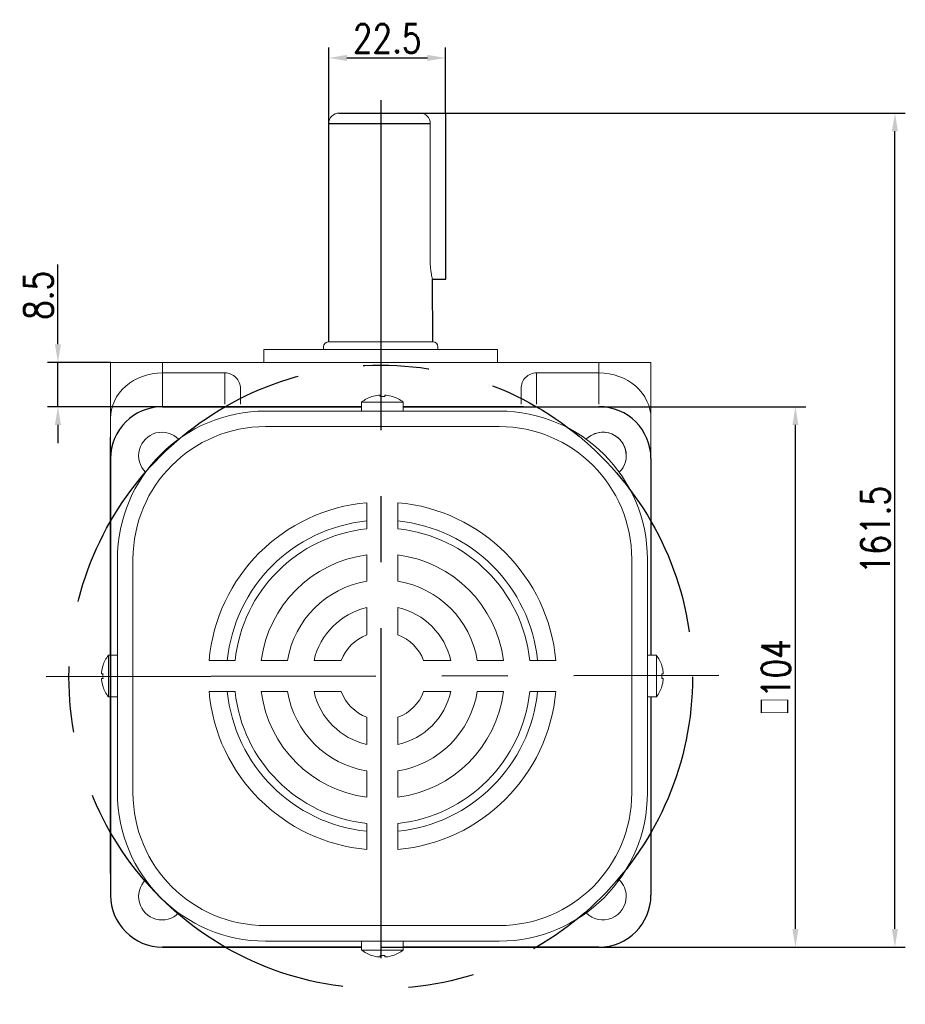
# Model space of a CAD drawing. Header units: inches. Extents: x 331 to 12887, y -474 to 4488.
# Tile 62 of 122: x 3923 to 4093, y 4041 to 4231. Entities that reach past the tile are written whole.
import ezdxf

# ---------------------------------------------------------------- set-up
doc = ezdxf.new("R2010")
doc.units = ezdxf.units.IN
doc.header["$LTSCALE"] = 10
doc.header["$MEASUREMENT"] = 0
doc.linetypes.add('CENTER', pattern=[10.16, 6.35, -1.27, 1.27, -1.27])
for name, color, linetype in [('1轮廓实线层', 7, 'Continuous'), ('3中心线层', 1, 'CENTER'), ('7标注层', 4, 'Continuous')]:
    doc.layers.add(name, color=color, linetype=linetype)
doc.styles.add('TH_GBDIM', font='romans.shx', dxfattribs={"width": 0.8, "bigfont": 'gbcbig.shx'})
doc.dimstyles.new('TH_GBDIM', dxfattribs={"dimtxt": 3.5, "dimasz": 2.5, "dimexe": 2, "dimexo": 0, "dimgap": 1, "dimtad": 1, "dimdec": 4, "dimdsep": 46, "dimtxsty": 'TH_GBDIM', "dimcen": 0.09, "dimclrd": 4, "dimclre": 4, "dimclrt": 3, "dimadec": 0, "dimazin": 0, "dimtfac": 1, "dimtdec": 4, "dimtmove": 0, "dimatfit": 3, "dimfxl": 1, "dimtzin": 0, "dimarcsym": 0})

# ---------------------------------------------------------------- blocks, each defined once
blk = doc.blocks.new('*D418')
at = {"layer": '7标注层', "color": 4, "lineweight": -2, "transparency": 16777216}
for p, q in [((3930.24, 4168.09), (3930.24, 4183.44)), ((3940.36, 4164.59), (3928.24, 4164.59)), ((3930.24, 4156.09), (3930.24, 4164.59)), ((3950.36, 4156.09), (3928.24, 4156.09)), ((3930.24, 4152.59), (3930.24, 4149.09))]:
    blk.add_line(p, q, dxfattribs=at)
at = {"layer": '7标注层', "color": 4, "transparency": 16777216}
for points in [[(3929.66, 4168.09), (3930.83, 4168.09), (3930.24, 4164.59)], [(3929.66, 4152.59), (3930.83, 4152.59), (3930.24, 4156.09)]]:
    blk.add_solid(points, dxfattribs=at)
at = {"layer": 'Defpoints', "color": 0, "transparency": 16777216}
for p in [(3940.36, 4164.59), (3930.24, 4156.09), (3950.36, 4156.09)]:
    blk.add_point(p, dxfattribs=at)
at = {"layer": '7标注层', "color": 3, "transparency": 16777216, "insert": (3926.49, 4177.51), "char_height": 5.5, "attachment_point": 5, "rotation": 90, "style": 'TH_GBDIM'}
blk.add_mtext('{8.5}{}{}', dxfattribs=at)
blk = doc.blocks.new('*D399')
at = {"layer": '7标注层', "color": 4, "lineweight": -2, "transparency": 16777216}
for p, q in [((4029.41, 4156.09), (4074.17, 4156.09)), ((4072.17, 4055.59), (4072.17, 4152.59)), ((4029.41, 4052.09), (4074.17, 4052.09))]:
    blk.add_line(p, q, dxfattribs=at)
at = {"layer": '7标注层', "color": 4, "transparency": 16777216}
for points in [[(4071.59, 4152.59), (4072.75, 4152.59), (4072.17, 4156.09)], [(4071.59, 4055.59), (4072.75, 4055.59), (4072.17, 4052.09)]]:
    blk.add_solid(points, dxfattribs=at)
at = {"layer": 'Defpoints', "color": 0, "transparency": 16777216}
for p in [(4029.41, 4156.09), (4072.17, 4156.09), (4029.41, 4052.09)]:
    blk.add_point(p, dxfattribs=at)
at = {"layer": '7标注层', "color": 3, "transparency": 16777216, "insert": (4068.42, 4104.09), "char_height": 5.5, "attachment_point": 5, "rotation": 90, "style": 'TH_GBDIM'}
blk.add_mtext('{□}104', dxfattribs=at)
blk = doc.blocks.new('*D405')
at = {"layer": '7标注层', "color": 4, "lineweight": -2, "transparency": 16777216}
for p, q in [((3999.9, 4212.59), (4093.32, 4212.59)), ((4091.32, 4055.59), (4091.32, 4209.09)), ((4034.36, 4052.09), (4093.32, 4052.09))]:
    blk.add_line(p, q, dxfattribs=at)
at = {"layer": '7标注层', "color": 4, "transparency": 16777216}
for points in [[(4090.73, 4209.09), (4091.9, 4209.09), (4091.32, 4212.59)], [(4090.73, 4055.59), (4091.9, 4055.59), (4091.32, 4052.09)]]:
    blk.add_solid(points, dxfattribs=at)
at = {"layer": 'Defpoints', "color": 0, "transparency": 16777216}
for p in [(3999.9, 4212.59), (4091.32, 4212.59), (4034.36, 4052.09)]:
    blk.add_point(p, dxfattribs=at)
at = {"layer": '7标注层', "color": 3, "transparency": 16777216, "insert": (4087.57, 4132.34), "char_height": 5.5, "attachment_point": 5, "rotation": 90, "style": 'TH_GBDIM'}
blk.add_mtext('161.5', dxfattribs=at)
blk = doc.blocks.new('*D407')
at = {"layer": '7标注层', "color": 4, "lineweight": -2, "transparency": 16777216}
for p, q in [((3982.36, 4210.59), (3982.36, 4225.2)), ((4004.86, 4212.59), (4004.86, 4225.2)), ((3985.86, 4223.2), (4001.36, 4223.2))]:
    blk.add_line(p, q, dxfattribs=at)
at = {"layer": '7标注层', "color": 4, "transparency": 16777216}
for points in [[(3985.86, 4223.78), (3985.86, 4222.61), (3982.36, 4223.2)], [(4001.36, 4223.78), (4001.36, 4222.61), (4004.86, 4223.2)]]:
    blk.add_solid(points, dxfattribs=at)
at = {"layer": 'Defpoints', "color": 0, "transparency": 16777216}
for p in [(4004.86, 4223.2), (4004.86, 4212.59), (3982.36, 4210.59)]:
    blk.add_point(p, dxfattribs=at)
at = {"layer": '7标注层', "color": 3, "transparency": 16777216, "insert": (3993.61, 4226.95), "char_height": 5.5, "attachment_point": 5, "style": 'TH_GBDIM'}
blk.add_mtext('22.5', dxfattribs=at)

msp = doc.modelspace()

# ---------------------------------------------------------------- linework, layer by layer
at = {"linetype": 'Continuous', "lineweight": 15}
for p, q in [((3984.36405, 4212.58908), (4004.86405, 4212.58908)), ((3984.36405, 4212.58907), (4000.36405, 4212.58907)), ((4001.90432, 4183.58997), (4001.90344, 4210.58908)), ((4002.36405, 4168.58996), (3982.36405, 4168.58996)), ((3969.86405, 4167.08996), (4014.86405, 4167.08996)), ((3940.36405, 4164.58996), (3950.36405, 4164.58996)), ((3940.36405, 4146.08996), (3940.36405, 4164.58996)), ((3950.36405, 4164.58996), (3950.36405, 4162.58996)), ((3950.36405, 4164.58996), (4034.36405, 4164.58996)), ((4034.36405, 4162.58996), (4034.36405, 4164.58996)), ((4034.36405, 4164.58996), (4044.36405, 4164.58996)), ((4044.36405, 4164.58996), (4044.36405, 4146.08996)), ((3962.36405, 4162.58996), (3950.36405, 4162.58996)), ((3950.36405, 4162.58996), (3950.36405, 4156.08996)), ((3962.36405, 4156.57269), (3962.36405, 4162.58996)), ((4022.36405, 4162.58996), (4034.36405, 4162.58996)), ((4022.36405, 4162.58996), (4022.36405, 4156.57269)), ((4034.36405, 4156.57269), (4034.36405, 4162.58996)), ((3965.36405, 4159.56368), (3965.36405, 4156.57269)), ((4019.36405, 4156.57269), (4019.36405, 4159.56368))]:
    msp.add_line(p, q, dxfattribs=at)
at = {"color": 7, "linetype": 'Continuous', "lineweight": 15}
for p, q in [((3992.68596, 4156.97548), (3988.68596, 4156.97548)), ((3992.24596, 4158.01855), (3992.24596, 4158.29473)), ((3996.68596, 4156.97548), (3992.68596, 4156.97548)), ((3993.12596, 4158.29473), (3993.12596, 4158.01855)), ((3970.18595, 4155.252), (4015.18596, 4155.252)), ((4015.18596, 4152.252), (3970.18595, 4152.252)), ((3989.68596, 4132.59366), (3989.68596, 4137.6174)), ((3995.68596, 4132.59366), (3995.68596, 4137.6174)), ((3941.68596, 4081.752), (3941.68596, 4126.752)), ((3944.68595, 4126.752), (3944.68595, 4081.752)), ((3989.68596, 4122.50713), (3989.68596, 4127.55972)), ((3995.68596, 4122.50713), (3995.68596, 4127.55972)), ((4040.68596, 4126.752), (4040.68596, 4081.752)), ((4043.68595, 4081.752), (4043.68595, 4126.752)), ((3989.68596, 4112.17983), (3989.68596, 4117.41445)), ((3995.68596, 4112.17983), (3995.68596, 4117.41445)), ((3939.96248, 4108.252), (3939.96248, 4100.5551)), ((4045.40943, 4108.252), (4045.40943, 4100.5551)), ((3964.34429, 4107.252), (3959.32055, 4107.252)), ((3974.43082, 4107.252), (3969.37823, 4107.252)), ((3984.75813, 4107.252), (3979.52351, 4107.252)), ((4005.8484, 4107.252), (4000.61378, 4107.252)), ((4015.99368, 4107.252), (4010.94109, 4107.252)), ((4026.05136, 4107.252), (4021.02762, 4107.252)), ((3938.9194, 4104.692), (3938.64322, 4104.692)), ((4046.45251, 4104.692), (4046.72869, 4104.692)), ((3938.64322, 4103.812), (3938.9194, 4103.812)), ((4046.72869, 4103.812), (4046.45251, 4103.812)), ((3939.96248, 4100.5551), (3939.96248, 4100.252)), ((3964.34429, 4101.252), (3959.32055, 4101.252)), ((3974.43082, 4101.252), (3969.37823, 4101.252)), ((3984.75813, 4101.252), (3979.52351, 4101.252)), ((4005.8484, 4101.252), (4000.61378, 4101.252)), ((4015.99368, 4101.252), (4010.94109, 4101.252)), ((4026.05136, 4101.252), (4021.02762, 4101.252)), ((4045.40943, 4100.5551), (4045.40943, 4100.252)), ((3989.68596, 4091.08955), (3989.68596, 4096.32417)), ((3995.68596, 4091.08955), (3995.68596, 4096.32417)), ((3989.68596, 4080.94427), (3989.68596, 4085.99686)), ((3995.68596, 4080.94427), (3995.68596, 4085.99686)), ((3989.68596, 4070.8866), (3989.68596, 4075.91033)), ((3995.68596, 4070.8866), (3995.68596, 4075.91033)), ((3970.18595, 4056.252), (4015.18596, 4056.252)), ((3970.18596, 4056.252), (4015.18596, 4056.252)), ((4015.18596, 4053.252), (3970.18595, 4053.252)), ((4015.18596, 4053.252), (3970.18596, 4053.252)), ((4015.18596, 4053.252), (3970.18596, 4053.252)), ((3988.68596, 4051.52852), (3996.68596, 4051.52852)), ((3988.68596, 4051.52852), (3992.68596, 4051.52852)), ((3992.68596, 4051.52852), (3996.68596, 4051.52852)), ((3992.24596, 4050.20927), (3992.24596, 4050.48544)), ((3992.24596, 4050.20927), (3992.24596, 4050.48544)), ((3993.12596, 4050.48544), (3993.12596, 4050.20927)), ((3993.12596, 4050.48544), (3993.12596, 4050.20927))]:
    msp.add_line(p, q, dxfattribs=at)
for p, q in [((3950.36405, 4156.08996), (3988.68596, 4156.08996)), ((3996.68596, 4156.08996), (4034.36405, 4156.08996)), ((3940.36405, 4146.08996), (3940.36405, 4138.11413)), ((4044.36405, 4146.08996), (4044.36405, 4108.252)), ((3940.36405, 4138.11413), (3940.36405, 4108.252)), ((3940.36405, 4100.252), (3940.36405, 4062.08996)), ((4044.36405, 4100.252), (4044.36405, 4062.08996)), ((3950.36405, 4052.08996), (3988.68596, 4052.08996)), ((3992.36405, 4052.08996), (4034.36405, 4052.08996))]:
    msp.add_line(p, q)
at = {"color": 7, "linetype": 'Continuous', "lineweight": 15, "flags": 128}
for points in [[(3990.67847, 4158.01855), (3990.67514, 4158.02433), (3990.67276, 4158.02845), (3990.67133, 4158.03093), (3990.67085, 4158.03175)], [(3994.70106, 4158.03175), (3994.70058, 4158.03093), (3994.69916, 4158.02845), (3994.69677, 4158.02433), (3994.69344, 4158.01855)], [(3938.9062, 4102.23689), (3938.90703, 4102.23737), (3938.9095, 4102.2388), (3938.91363, 4102.24118), (3938.9194, 4102.24451)], [(4046.46571, 4102.23689), (4046.46488, 4102.23737), (4046.46241, 4102.2388), (4046.45828, 4102.24118), (4046.45251, 4102.24451)], [(3990.67085, 4050.47225), (3990.67133, 4050.47307), (3990.67276, 4050.47555), (3990.67514, 4050.47967), (3990.67847, 4050.48544)], [(3990.67085, 4050.47224), (3990.67133, 4050.47307), (3990.67276, 4050.47554), (3990.67514, 4050.47967), (3990.67847, 4050.48544)], [(3994.69344, 4050.48544), (3994.69677, 4050.47967), (3994.69916, 4050.47555), (3994.70058, 4050.47307), (3994.70106, 4050.47225)], [(3994.69344, 4050.48544), (3994.69677, 4050.47967), (3994.69916, 4050.47554), (3994.70058, 4050.47307), (3994.70106, 4050.47224)]]:
    msp.add_lwpolyline(points, dxfattribs=at)
at = {"linetype": 'Continuous', "lineweight": 15}
for centre, radius, start, end in [((3984.36405, 4210.58908), 2, 90, 180), ((3999.90344, 4210.58908), 2, 0, 90), ((3982.36405, 4167.58996), 1, 90, 180), ((4002.36405, 4167.58996), 1, 0, 90)]:
    msp.add_arc(centre, radius, start, end, dxfattribs=at)
at = {"color": 7, "linetype": 'Continuous', "lineweight": 15}
for centre, radius, start, end in [((3992.68596, 4151.852), 6.5, 108.0602081, 127.9798724), ((3992.68596, 4151.852), 6.48509, 96.5521722, 108.0323524), ((3992.68596, 4150.69149), 7.34026, 86.5634365, 93.4365635), ((3992.68596, 4151.852), 6.48509, 71.9676476, 83.4478278), ((3992.68596, 4151.852), 6.5, 52.0201276, 71.9397919), ((3970.18596, 4126.752), 28.5, 90, 180), ((4015.18596, 4126.752), 28.5, 0, 90), ((3970.18596, 4126.752), 25.5, 90, 180), ((4015.18596, 4126.752), 25.5, 0, 90), ((3950.25955, 4146.67841), 4.5, 44.5203005, 225.4796995), ((4035.11236, 4146.67841), 4.5, 0, 135.4796995), ((4035.11236, 4146.67841), 4.5, 314.5203005, 135.4796995), ((3992.68596, 4104.252), 33.5, 95.1378482, 174.8621518), ((3992.68596, 4104.252), 33.5, 5.1378482, 84.8621518), ((3992.68596, 4104.252), 30, 95.7391705, 174.2608295), ((3992.68596, 4104.252), 28.5, 96.0423284, 173.9576716), ((3992.68596, 4104.252), 30, 5.7391705, 84.2608295), ((3992.68596, 4104.252), 28.5, 6.0423284, 83.9576716), ((3992.68596, 4104.252), 23.5, 97.3343689, 172.6656311), ((3992.68596, 4104.252), 23.5, 7.3343689, 82.6656311), ((3992.68596, 4104.252), 18.5, 99.3324182, 170.6675818), ((3992.68596, 4104.252), 18.5, 9.3324182, 80.6675818), ((3992.68596, 4104.252), 13.5, 102.8395884, 167.1604116), ((3992.68596, 4104.252), 13.5, 12.8395884, 77.1604116), ((3992.68596, 4104.252), 8.47646, 110.7273411, 159.2726589), ((3992.68596, 4104.252), 8.47646, 20.7273411, 69.2726589), ((3945.08596, 4104.252), 6.5, 142.0201276, 161.9397919), ((4040.28596, 4104.252), 6.5, 18.0602081, 37.9798724), ((3945.08596, 4104.252), 6.48509, 161.9676476, 173.4478278), ((4040.28596, 4104.252), 6.48509, 6.5521722, 18.0323524), ((3946.24647, 4104.252), 7.34027, 176.5634398, 183.4365602), ((4039.12544, 4104.252), 7.34027, 356.5634398, 3.4365602), ((3945.08596, 4104.252), 6.48509, 186.5521722, 198.0323524), ((3945.08596, 4104.252), 6.5, 198.0602081, 217.9798724), ((4040.28596, 4104.252), 6.5, 322.0201276, 341.9397919), ((4040.28596, 4104.252), 6.48509, 341.9676476, 353.4478278), ((3992.68596, 4104.252), 33.5, 185.1378482, 264.8621518), ((3992.68596, 4104.252), 30, 185.7391705, 264.2608295), ((3992.68596, 4104.252), 28.5, 186.0423284, 263.9576716), ((3992.68596, 4104.252), 23.5, 187.3343689, 262.6656311), ((3992.68596, 4104.252), 18.5, 189.3324182, 260.6675818), ((3992.68596, 4104.252), 13.5, 192.8395884, 257.1604116), ((3992.68596, 4104.252), 8.47646, 200.7273411, 249.2726589), ((3992.68596, 4104.252), 33.5, 275.1378482, 354.8621518), ((3992.68596, 4104.252), 28.5, 276.0423284, 353.9576716), ((3992.68596, 4104.252), 13.5, 282.8395884, 347.1604116), ((3992.68596, 4104.252), 8.47646, 290.7273411, 339.2726589), ((3992.68596, 4104.252), 23.5, 277.3343689, 352.6656311), ((3992.68596, 4104.252), 18.5, 279.3324182, 350.6675818), ((3992.68596, 4104.252), 30, 275.7391705, 354.2608295), ((3970.18596, 4081.752), 28.5, 180, 270), ((3970.18596, 4081.752), 25.5, 180, 270), ((4015.18596, 4081.752), 25.5, 270, 0), ((4015.18596, 4081.752), 28.5, 270, 0), ((3950.25955, 4061.82559), 4.5, 134.5203005, 315.4796995), ((4035.11236, 4061.82559), 4.5, 0, 45.4796995), ((4035.11236, 4061.82559), 4.5, 224.5203005, 0), ((3992.68596, 4056.652), 6.5, 232.0201276, 251.9397919), ((3992.68596, 4056.652), 6.5, 232.0201276, 251.9397919), ((3992.68596, 4056.652), 6.5, 288.0602081, 307.9798724), ((3992.68596, 4056.652), 6.5, 288.0602081, 307.9798724), ((3992.68596, 4056.652), 6.48509, 251.9676476, 263.4478278), ((3992.68596, 4056.652), 6.48509, 251.9676476, 263.4478278), ((3992.68596, 4057.81503), 7.34279, 266.564621, 273.435379), ((3992.68596, 4057.81251), 7.34027, 266.5634398, 273.4365602), ((3992.68596, 4056.652), 6.48509, 276.5521722, 288.0323524), ((3992.68596, 4056.652), 6.48509, 276.5521722, 288.0323524)]:
    msp.add_arc(centre, radius, start, end, dxfattribs=at)
for centre, start, end in [((3950.36405, 4146.08996), 90, 180), ((4034.36405, 4146.08996), 0, 90), ((3950.36405, 4062.08996), 180, 270), ((4034.36405, 4062.08996), 270, 0)]:
    msp.add_arc(centre, 10, start, end)
at = {"linetype": 'Continuous', "lineweight": 15}
for centre, major_axis, ratio, start_param, end_param in [((3950.36405, 4153.82889), (10, 0), 0.876106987, 1.570796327, 3.141592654), ((3962.36405, 4159.56368), (0, -3.02628), 0.991316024, 1.570796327, 3.141592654), ((4022.36405, 4159.56368), (0, 3.02628), 0.991316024, 0, 1.570796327), ((4034.36405, 4153.82889), (10, 0), 0.876106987, 0, 1.570796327)]:
    msp.add_ellipse(centre, major_axis=major_axis, ratio=ratio, start_param=start_param, end_param=end_param, dxfattribs=at)
for points in [[(3969.86405, 4167.08996), (3969.86405, 4164.58996)], [(3981.36405, 4167.58996), (3981.36405, 4167.08996)], [(4003.36405, 4167.08996), (4003.36405, 4167.58996)], [(4014.86405, 4164.58996), (4014.86405, 4167.08996)]]:
    msp.add_open_spline(points, degree=1, dxfattribs=at)
at = {"color": 7, "linetype": 'Continuous', "lineweight": 15}
for points in [[(3988.68596, 4156.97548), (3988.68596, 4155.252)], [(3996.68596, 4155.252), (3996.68596, 4156.97548)], [(3941.68596, 4108.252), (3939.96248, 4108.252)], [(4043.68595, 4108.252), (4045.40943, 4108.252)], [(3939.96248, 4100.252), (3941.68596, 4100.252)], [(4045.40943, 4100.252), (4043.68595, 4100.252)], [(3988.68596, 4053.252), (3988.68596, 4051.52852)], [(3988.68596, 4053.252), (3988.68596, 4051.52852)], [(3996.68596, 4051.52852), (3996.68596, 4053.252)], [(3996.68596, 4051.52852), (3996.68596, 4053.252)]]:
    msp.add_open_spline(points, degree=1, dxfattribs=at)
for points, knots in [([(3992.24596, 4158.29473), (3992.2427, 4158.2982), (3992.23619, 4158.30514), (3992.18508, 4158.30954), (3992.1099, 4158.30869), (3992.02552, 4158.30324), (3991.96923, 4158.29722), (3991.94596, 4158.29473)], [0, 0, 0, 0, 0.213607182, 0.427280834, 0.639449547, 0.850955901, 1, 1, 1, 1]), ([(3993.42596, 4158.29473), (3993.39249, 4158.2982), (3993.32556, 4158.30514), (3993.23594, 4158.30954), (3993.16829, 4158.30869), (3993.13143, 4158.30324), (3993.12756, 4158.29722), (3993.12596, 4158.29473)], [0, 0, 0, 0, 0.213610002, 0.427290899, 0.639496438, 0.850974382, 1, 1, 1, 1]), ([(3938.64322, 4104.692), (3938.63976, 4104.69525), (3938.63282, 4104.70177), (3938.62841, 4104.75288), (3938.62927, 4104.82806), (3938.63472, 4104.91244), (3938.64074, 4104.96873), (3938.64322, 4104.992)], [0, 0, 0, 0, 0.2136071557, 0.4272806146, 0.6394502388, 0.8509563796, 1, 1, 1, 1]), ([(4046.72869, 4104.692), (4046.73215, 4104.69525), (4046.73909, 4104.70177), (4046.74351, 4104.75288), (4046.74264, 4104.82806), (4046.73719, 4104.91244), (4046.73117, 4104.96873), (4046.72869, 4104.992)], [0, 0, 0, 0, 0.2136071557, 0.4272806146, 0.6394502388, 0.8509563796, 1, 1, 1, 1]), ([(3938.64322, 4103.512), (3938.63976, 4103.54546), (3938.63282, 4103.61239), (3938.62841, 4103.70201), (3938.62927, 4103.76966), (3938.63472, 4103.80653), (3938.64074, 4103.8104), (3938.64322, 4103.812)], [0, 0, 0, 0, 0.213610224, 0.427291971, 0.639496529, 0.850974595, 1, 1, 1, 1]), ([(4046.72869, 4103.512), (4046.73215, 4103.54546), (4046.73909, 4103.61239), (4046.74351, 4103.70201), (4046.74264, 4103.76966), (4046.73719, 4103.80653), (4046.73117, 4103.8104), (4046.72869, 4103.812)], [0, 0, 0, 0, 0.213610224, 0.427291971, 0.639496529, 0.850974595, 1, 1, 1, 1]), ([(3991.94596, 4050.20927), (3991.97942, 4050.2058), (3992.04635, 4050.19886), (3992.13597, 4050.19446), (3992.20362, 4050.19531), (3992.24048, 4050.20076), (3992.24435, 4050.20678), (3992.24596, 4050.20927)], [0, 0, 0, 0, 0.213610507, 0.427290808, 0.639496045, 0.850973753, 1, 1, 1, 1]), ([(3991.94596, 4050.20927), (3991.97942, 4050.2058), (3992.04635, 4050.19886), (3992.13597, 4050.19445), (3992.20362, 4050.19531), (3992.24048, 4050.20076), (3992.24435, 4050.20678), (3992.24596, 4050.20927)], [0, 0, 0, 0, 0.213610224, 0.427291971, 0.639496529, 0.850974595, 1, 1, 1, 1]), ([(3993.12596, 4050.20927), (3993.12921, 4050.2058), (3993.13572, 4050.19886), (3993.18683, 4050.19446), (3993.26201, 4050.19531), (3993.34639, 4050.20076), (3993.40269, 4050.20678), (3993.42596, 4050.20927)], [0, 0, 0, 0, 0.213607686, 0.427280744, 0.639449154, 0.850955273, 1, 1, 1, 1]), ([(3993.12596, 4050.20927), (3993.12921, 4050.2058), (3993.13572, 4050.19886), (3993.18683, 4050.19445), (3993.26201, 4050.19531), (3993.34639, 4050.20076), (3993.40269, 4050.20678), (3993.42596, 4050.20927)], [0, 0, 0, 0, 0.2136071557, 0.4272806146, 0.6394502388, 0.8509563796, 1, 1, 1, 1])]:
    msp.add_open_spline(points, degree=3, knots=knots, dxfattribs=at)
at = {"layer": '1轮廓实线层'}
for p, q in [((3984.36021, 4212.58907), (4000.36789, 4212.58907)), ((4004.86493, 4180.62405), (4004.86405, 4212.58996)), ((3982.36405, 4168.58996), (3982.36405, 4210.58908)), ((3982.36405, 4210.58908), (4001.90344, 4210.58908)), ((4002.36405, 4168.58996), (4002.35481, 4180.62405)), ((4002.36493, 4180.62405), (4004.86493, 4180.62405)), ((3950.36405, 4156.08996), (3988.68596, 4156.08996)), ((3964.86405, 4156.08996), (3950.36405, 4156.08996)), ((3988.68596, 4156.08996), (3964.86405, 4156.08996)), ((3996.68596, 4156.08996), (4034.36405, 4156.08996)), ((4019.86405, 4156.08996), (3996.68596, 4156.08996)), ((3940.36405, 4108.252), (3940.36405, 4150.252)), ((3940.36405, 4146.08996), (3940.36405, 4131.58996)), ((4044.36405, 4146.08997), (4044.36405, 4108.252)), ((4044.36405, 4146.08996), (4044.36405, 4131.58996)), ((3940.35636, 4077.6246), (3940.37174, 4130.6246)), ((3940.36405, 4131.58996), (3940.36405, 4100.252)), ((3940.36405, 4130.6246), (3940.36405, 4077.6246)), ((4044.36405, 4131.58996), (4044.36405, 4108.252)), ((3940.36405, 4066.252), (3940.36405, 4100.252)), ((3940.36405, 4100.252), (3940.36405, 4076.58996)), ((4044.36405, 4100.252), (4044.36405, 4062.08996)), ((4044.36405, 4100.252), (4044.36405, 4076.58996)), ((3940.36405, 4076.58996), (3940.36405, 4062.08996)), ((4044.36405, 4076.58996), (4044.36405, 4062.08996)), ((3988.68596, 4052.08997), (3950.36405, 4052.08997)), ((3950.36405, 4052.08996), (3964.86405, 4052.08996)), ((3964.86405, 4052.08996), (3988.68596, 4052.08996)), ((4034.36405, 4052.08997), (3996.68596, 4052.08997)), ((3996.68596, 4052.08996), (4019.86405, 4052.08996)), ((4019.86405, 4052.08996), (4034.36405, 4052.08996))]:
    msp.add_line(p, q, dxfattribs=at)
for centre, start, end in [((3950.36405, 4146.08996), 90, 180), ((3950.36405, 4146.08996), 90, 180), ((4034.36405, 4146.08996), 0, 90), ((4034.36405, 4146.08996), 0, 90), ((3950.36405, 4062.08996), 180, 270), ((3950.36405, 4062.08996), 180, 270), ((4034.36405, 4062.08996), 270, 0), ((4034.36405, 4062.08996), 270, 0)]:
    msp.add_arc(centre, 10, start, end, dxfattribs=at)
at = {"layer": '1轮廓实线层', "linetype": 'Continuous', "lineweight": 15}
msp.add_open_spline([(4002.35481, 4180.62405), (4002.35778, 4180.61403), (4002.37087, 4180.5699), (4002.29663, 4180.81733), (4002.15791, 4181.34447), (4001.99878, 4182.15067), (4001.91341, 4182.95087), (4001.90643, 4183.44163), (4001.90432, 4183.58997)], degree=3, knots=[0, 0, 0, 0, 0.06025069, 0.265307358, 0.472820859, 0.688326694, 0.905794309, 1, 1, 1, 1], dxfattribs=at)
at = {"layer": '3中心线层'}
for p, q in [((3992.36405, 4215.04624), (3992.36405, 4041.08996)), ((3927.95007, 4104.15034), (4057.43294, 4104.41403)), ((3992.36405, 4086.75027), (3992.36405, 4079.33073))]:
    msp.add_line(p, q, dxfattribs=at)
msp.add_circle((3992.36405, 4104.08996), 60, dxfattribs=at)

# ---------------------------------------------------------------- dimensions: what is measured, and where the dimension line sits
at = {"layer": '7标注层'}
dim = msp.add_linear_dim(base=(4004.86405, 4223.19594), p1=(3982.36405, 4210.58908), p2=(4004.86405, 4212.58908), dimstyle='TH_GBDIM', override={"dimtxt": 5.5, "dimasz": 3.5, "dimadec": 4}, dxfattribs=at)
dim.commit()
dim.dimension.update_dxf_attribs({"geometry": '*D407', "text_midpoint": (3993.61405, 4223.19594), "dimtype": 160})
dim = msp.add_linear_dim(base=(4091.31709, 4212.58908), p1=(4034.36405, 4052.08996), p2=(3999.90344, 4212.58908), angle=90, text='161.5', dimstyle='TH_GBDIM', override={"dimtxt": 5.5, "dimasz": 3.5, "dimadec": 4}, dxfattribs=at)
dim.commit()
dim.dimension.update_dxf_attribs({"geometry": '*D405', "text_midpoint": (4087.56709, 4132.33952)})
for base, p1, p2, text, override, picture, middle, dimtype in [((3930.24196, 4156.08996), (3940.36405, 4164.58996), (3950.36405, 4156.08996), '{<>}{}{}', {"dimtxt": 5.5, "dimasz": 3.5, "dimdec": 1, "dimadec": 1}, '*D418', (3930.24196, 4177.51377), 160), ((4072.17146, 4156.08996), (4029.41403, 4052.08996), (4029.41403, 4156.08996), '{□}<>', {"dimtxt": 5.5, "dimasz": 3.5, "dimadec": 4}, '*D399', (4072.17146, 4104.08996), 161)]:
    dim = msp.add_linear_dim(base=base, p1=p1, p2=p2, angle=90, text=text, dimstyle='TH_GBDIM', override=override, dxfattribs=at)
    dim.commit()
    dim.dimension.update_dxf_attribs({"geometry": picture, "text_midpoint": middle, "dimtype": dimtype})

doc.saveas('drawing.dxf')
